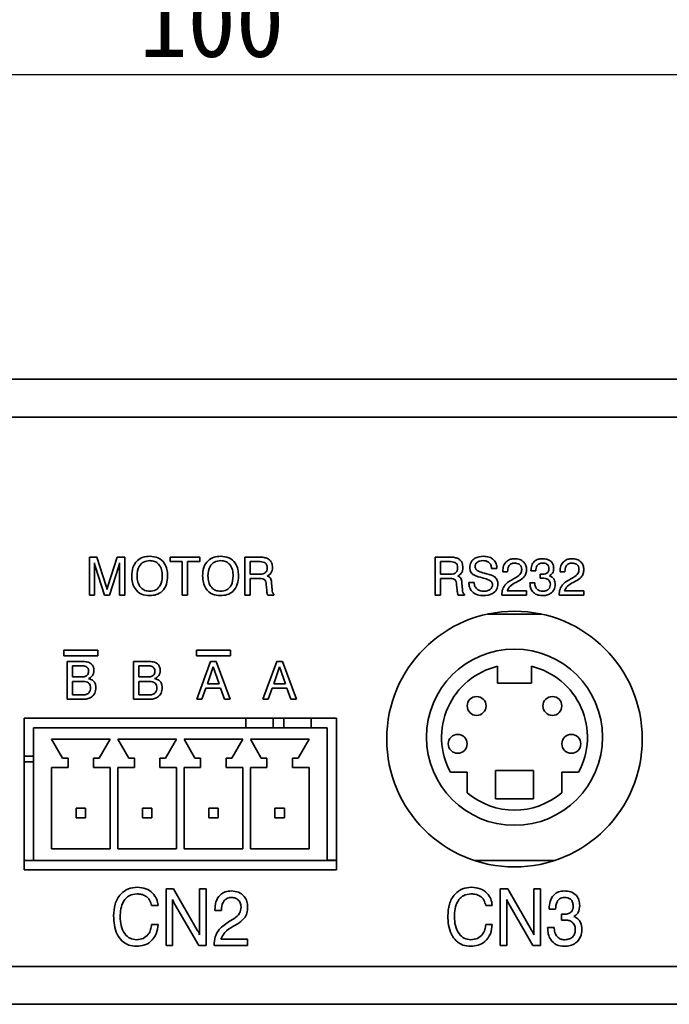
# Model space of a CAD drawing. Header units: millimetres. Extents: x 15 to 187, y 49 to 265.
# Tile 5 of 62: x 55 to 78, y 49 to 84. Entities that reach past the tile are written whole.
import ezdxf

# ---------------------------------------------------------------- set-up
doc = ezdxf.new("R2010")
doc.units = ezdxf.units.MM
doc.layers.add('標註文字', color=4, linetype='Continuous')
doc.styles.add('SLDTEXTSTYLE3', font='kaiu.ttf')
doc.dimstyles.new('SLDDIMSTYLE0', dxfattribs={"dimtxt": 2.5, "dimasz": 2.824978, "dimexe": 0, "dimexo": 0.0625, "dimtad": 1, "dimlfac": 1.5, "dimrnd": 1e-09, "dimzin": 12, "dimdsep": 46, "dimtxsty": 'SLDTEXTSTYLE3', "dimsah": 1, "dimcen": 0.09, "dimadec": 0, "dimazin": 3, "dimtfac": 1, "dimtofl": 0, "dimtmove": 0, "dimatfit": 3, "dimfxl": 0, "dimfrac": 2, "dimtolj": 1, "dimtzin": 12, "dimarcsym": 0})

# ---------------------------------------------------------------- blocks, each defined once
blk = doc.blocks.new('_D_1')
at = {"layer": '標註文字', "transparency": 16777216}
for p, q in [((28.669, 90.5), (28.669, 80.833)), ((95.335, 90.5), (95.335, 80.833)), ((28.669, 81.833), (95.335, 81.833))]:
    blk.add_line(p, q, dxfattribs=at)
for points in [[(28.669, 81.833), (31.493, 81.399), (31.493, 82.268)], [(95.335, 81.833), (92.51, 82.268), (92.51, 81.399)]]:
    blk.add_solid(points, dxfattribs=at)
at = {"layer": '標註文字', "transparency": 16777216, "insert": (59.658, 84.955), "char_height": 2.5, "attachment_point": 1, "style": 'SLDTEXTSTYLE3'}
blk.add_mtext('100', dxfattribs=at)

msp = doc.modelspace()

# ---------------------------------------------------------------- linework, layer by layer
at = {"color": 7, "linetype": 'Continuous', "lineweight": 35}
for p, q in [((87.3352, 71.1145), (36.6685, 71.1145)), ((88.6685, 69.7812), (35.3352, 69.7812)), ((57.9053, 64.8479), (58.167, 64.8479)), ((57.9053, 63.5145), (57.9053, 64.8479)), ((58.167, 64.8479), (58.4931, 63.8278)), ((58.5546, 63.8278), (58.8844, 64.8479)), ((58.8844, 64.8479), (59.1531, 64.8479)), ((59.1531, 64.8479), (59.1531, 63.5145)), ((60.7429, 64.8479), (61.7856, 64.8479)), ((60.7429, 64.694), (60.7429, 64.8479)), ((61.7856, 64.8479), (61.7856, 64.694)), ((63.3754, 64.8479), (63.886, 64.8479)), ((63.3754, 63.5145), (63.3754, 64.8479)), ((70.0788, 64.8479), (70.5895, 64.8479)), ((70.0788, 63.5145), (70.0788, 64.8479)), ((58.0762, 64.6505), (58.0762, 63.5145)), ((58.4352, 63.5145), (58.1056, 64.5338)), ((58.9346, 64.5338), (58.6061, 63.5145)), ((58.9651, 63.5145), (58.9651, 64.6505)), ((61.1702, 64.694), (60.7429, 64.694)), ((61.1702, 63.5145), (61.1702, 64.694)), ((61.3583, 64.694), (61.3583, 63.5145)), ((61.7856, 64.694), (61.3583, 64.694)), ((63.5615, 64.694), (63.5615, 64.2496)), ((63.8575, 64.694), (63.5615, 64.694)), ((70.2649, 64.694), (70.2649, 64.2496)), ((70.5609, 64.694), (70.2649, 64.694)), ((72.2497, 64.4547), (72.0617, 64.4539)), ((63.5615, 64.2496), (63.8575, 64.2496)), ((70.2649, 64.2496), (70.5609, 64.2496)), ((72.4548, 64.335), (72.4548, 64.3572)), ((72.6258, 64.335), (72.4548, 64.335)), ((72.6258, 64.35), (72.6258, 64.335)), ((72.8309, 64.0861), (72.9375, 64.1457)), ((73.4463, 64.3692), (73.4463, 64.3783)), ((73.6172, 64.3692), (73.4463, 64.3692)), ((73.77, 64.1088), (73.7708, 64.2512)), ((73.7762, 64.1096), (73.77, 64.1088)), ((74.4719, 64.335), (74.4719, 64.3572)), ((74.6429, 64.335), (74.4719, 64.335)), ((74.6429, 64.35), (74.6429, 64.335)), ((74.848, 64.0861), (74.9546, 64.1457)), ((63.5634, 64.0957), (63.5634, 63.5145)), ((63.8438, 64.0957), (63.5634, 64.0957)), ((64.1432, 63.7015), (64.1275, 63.8783)), ((64.3155, 63.9336), (64.3321, 63.7098)), ((70.2668, 64.0957), (70.2668, 63.5145)), ((70.5473, 64.0957), (70.2668, 64.0957)), ((70.8467, 63.7015), (70.8309, 63.8783)), ((71.0189, 63.9336), (71.0355, 63.7098)), ((71.2583, 63.959), (71.4463, 63.959)), ((73.0219, 64.014), (72.9156, 63.959)), ((73.4121, 63.9419), (73.583, 63.9419)), ((73.4121, 63.9325), (73.4121, 63.9419)), ((75.039, 64.014), (74.9327, 63.959)), ((58.0762, 63.5145), (57.9053, 63.5145)), ((58.6061, 63.5145), (58.4352, 63.5145)), ((59.1531, 63.5145), (58.9651, 63.5145)), ((61.3583, 63.5145), (61.1702, 63.5145)), ((63.5634, 63.5145), (63.3754, 63.5145)), ((64.1432, 63.6959), (64.1432, 63.7015)), ((64.401, 63.5145), (64.1841, 63.5145)), ((64.401, 63.5522), (64.401, 63.5145)), ((70.2668, 63.5145), (70.0788, 63.5145)), ((70.8467, 63.6959), (70.8467, 63.7015)), ((71.1044, 63.5145), (70.8875, 63.5145)), ((71.1044, 63.5522), (71.1044, 63.5145)), ((72.4207, 63.5145), (72.4207, 63.5249)), ((73.2924, 63.5145), (72.4207, 63.5145)), ((72.614, 63.6684), (73.2924, 63.6684)), ((73.2924, 63.6684), (73.2924, 63.5145)), ((74.4377, 63.5145), (74.4377, 63.5249)), ((75.3095, 63.5145), (74.4377, 63.5145)), ((74.6311, 63.6684), (75.3095, 63.6684)), ((75.3095, 63.6684), (75.3095, 63.5145)), ((71.9251, 62.8479), (73.8119, 62.8479)), ((58.2018, 61.5812), (57.0018, 61.5812)), ((57.0018, 61.5812), (57.0018, 61.3812)), ((57.0018, 61.3812), (58.2018, 61.3812)), ((58.2018, 61.3812), (58.2018, 61.5812)), ((62.8685, 61.5812), (61.6685, 61.5812)), ((61.6685, 61.5812), (61.6685, 61.3812)), ((61.6685, 61.3812), (62.8685, 61.3812)), ((62.8685, 61.3812), (62.8685, 61.5812)), ((57.1232, 61.1812), (57.6521, 61.1812)), ((57.1232, 59.8479), (57.1232, 61.1812)), ((57.3113, 61.0273), (57.3113, 60.6342)), ((57.6288, 61.0273), (57.3113, 61.0273)), ((59.4565, 61.1812), (59.9854, 61.1812)), ((59.4565, 59.8479), (59.4565, 61.1812)), ((59.9622, 61.0273), (59.6446, 61.0273)), ((59.6446, 61.0273), (59.6446, 60.6342)), ((61.6788, 59.8479), (62.1654, 61.1812)), ((62.2645, 60.9886), (62.0567, 60.3949)), ((62.1654, 61.1812), (62.3644, 61.1812)), ((62.4696, 60.3949), (62.2645, 60.9886)), ((62.3644, 61.1812), (62.8583, 59.8479)), ((64.0121, 59.8479), (64.4988, 61.1812)), ((64.5978, 60.9886), (64.39, 60.3949)), ((64.4988, 61.1812), (64.6977, 61.1812)), ((64.803, 60.3949), (64.5978, 60.9886)), ((64.6977, 61.1812), (65.1916, 59.8479)), ((72.2685, 60.4145), (72.2685, 61.0101)), ((73.4685, 60.4145), (73.4685, 61.0101)), ((57.3113, 60.6342), (57.6149, 60.6342)), ((57.6427, 60.4803), (57.3113, 60.4803)), ((57.3113, 60.4803), (57.3113, 60.0017)), ((59.6446, 60.6342), (59.9483, 60.6342)), ((59.6446, 60.4803), (59.6446, 60.0017)), ((59.976, 60.4803), (59.6446, 60.4803)), ((62.0567, 60.3949), (62.4696, 60.3949)), ((64.39, 60.3949), (64.803, 60.3949)), ((73.4685, 60.4145), (72.2685, 60.4145)), ((57.3113, 60.0017), (57.6625, 60.0017)), ((59.6446, 60.0017), (59.9958, 60.0017)), ((62.0009, 60.241), (61.8596, 59.8479)), ((62.5228, 60.241), (62.0009, 60.241)), ((62.663, 59.8479), (62.5228, 60.241)), ((64.3342, 60.241), (64.1929, 59.8479)), ((64.8561, 60.241), (64.3342, 60.241)), ((64.9963, 59.8479), (64.8561, 60.241)), ((57.678, 59.8479), (57.1232, 59.8479)), ((60.0113, 59.8479), (59.4565, 59.8479)), ((61.8596, 59.8479), (61.6788, 59.8479)), ((62.8583, 59.8479), (62.663, 59.8479)), ((64.1929, 59.8479), (64.0121, 59.8479)), ((65.1916, 59.8479), (64.9963, 59.8479)), ((66.6018, 59.1812), (55.6018, 59.1812)), ((55.6018, 59.1812), (55.6018, 53.8479)), ((63.4107, 59.1812), (63.4107, 58.8479)), ((64.3729, 59.1812), (64.3729, 58.8479)), ((64.744, 59.1812), (64.744, 58.8479)), ((65.7063, 59.1812), (65.7063, 58.8479)), ((66.6018, 53.8479), (66.6018, 59.1812)), ((55.9352, 58.8479), (55.9352, 54.1812)), ((55.9352, 58.8479), (66.2685, 58.8479)), ((66.2685, 58.8479), (66.2685, 54.1812)), ((56.5685, 58.4479), (58.6352, 58.4479)), ((56.5685, 58.4479), (56.9518, 57.7812)), ((58.6352, 58.4479), (58.2518, 57.7812)), ((58.9018, 58.4479), (60.9685, 58.4479)), ((58.9018, 58.4479), (59.2852, 57.7812)), ((60.9685, 58.4479), (60.5852, 57.7812)), ((61.2352, 58.4479), (63.3018, 58.4479)), ((61.2352, 58.4479), (61.6185, 57.7812)), ((63.3018, 58.4479), (62.9185, 57.7812)), ((63.5685, 58.4479), (65.6352, 58.4479)), ((63.5685, 58.4479), (63.9518, 57.7812)), ((65.6352, 58.4479), (65.2518, 57.7812)), ((55.9352, 57.8479), (55.6018, 57.8479)), ((55.6018, 57.6479), (55.9352, 57.6479)), ((57.1518, 57.7812), (56.9518, 57.7812)), ((57.1518, 57.4479), (57.1518, 57.7812)), ((58.0518, 57.4479), (58.0518, 57.7812)), ((58.0518, 57.7812), (58.2518, 57.7812)), ((59.4852, 57.7812), (59.2852, 57.7812)), ((59.4852, 57.4479), (59.4852, 57.7812)), ((60.3852, 57.4479), (60.3852, 57.7812)), ((60.3852, 57.7812), (60.5852, 57.7812)), ((61.8185, 57.7812), (61.6185, 57.7812)), ((61.8185, 57.4479), (61.8185, 57.7812)), ((62.7185, 57.4479), (62.7185, 57.7812)), ((62.7185, 57.7812), (62.9185, 57.7812)), ((64.1518, 57.7812), (63.9518, 57.7812)), ((64.1518, 57.4479), (64.1518, 57.7812)), ((65.0518, 57.4479), (65.0518, 57.7812)), ((65.0518, 57.7812), (65.2518, 57.7812)), ((57.1518, 57.4479), (56.5685, 57.4479)), ((56.5685, 57.4479), (56.5685, 54.5812)), ((58.0518, 57.4479), (58.6352, 57.4479)), ((58.6352, 57.4479), (58.6352, 54.5812)), ((59.4852, 57.4479), (58.9018, 57.4479)), ((58.9018, 57.4479), (58.9018, 54.5812)), ((60.3852, 57.4479), (60.9685, 57.4479)), ((60.9685, 57.4479), (60.9685, 54.5812)), ((61.8185, 57.4479), (61.2352, 57.4479)), ((61.2352, 57.4479), (61.2352, 54.5812)), ((62.7185, 57.4479), (63.3018, 57.4479)), ((63.3018, 57.4479), (63.3018, 54.5812)), ((64.1518, 57.4479), (63.5685, 57.4479)), ((63.5685, 57.4479), (63.5685, 54.5812)), ((65.0518, 57.4479), (65.6352, 57.4479)), ((65.6352, 57.4479), (65.6352, 54.5812)), ((71.2018, 57.2812), (70.6176, 57.2812)), ((71.2018, 56.5626), (71.2018, 57.2812)), ((73.5352, 57.3479), (72.2018, 57.3479)), ((72.2018, 57.3479), (72.2018, 56.3479)), ((73.5352, 56.3479), (73.5352, 57.3479)), ((74.5352, 57.2812), (75.1194, 57.2812)), ((74.5352, 56.5626), (74.5352, 57.2812)), ((72.2018, 56.3479), (73.5352, 56.3479)), ((57.4352, 56.0145), (57.4352, 55.6812)), ((57.4352, 56.0145), (57.7685, 56.0145)), ((57.7685, 56.0145), (57.7685, 55.6812)), ((59.7685, 56.0145), (59.7685, 55.6812)), ((59.7685, 56.0145), (60.1018, 56.0145)), ((60.1018, 56.0145), (60.1018, 55.6812)), ((62.1018, 56.0145), (62.4352, 56.0145)), ((62.1018, 56.0145), (62.1018, 55.6812)), ((62.4352, 56.0145), (62.4352, 55.6812)), ((64.4352, 56.0145), (64.7685, 56.0145)), ((64.4352, 56.0145), (64.4352, 55.6812)), ((64.7685, 56.0145), (64.7685, 55.6812)), ((57.4352, 55.6812), (57.7685, 55.6812)), ((59.7685, 55.6812), (60.1018, 55.6812)), ((62.1018, 55.6812), (62.4352, 55.6812)), ((64.4352, 55.6812), (64.7685, 55.6812)), ((56.5685, 54.5812), (58.6352, 54.5812)), ((58.9018, 54.5812), (60.9685, 54.5812)), ((61.2352, 54.5812), (63.3018, 54.5812)), ((63.5685, 54.5812), (65.6352, 54.5812)), ((55.6018, 54.1812), (55.9352, 54.1812)), ((55.9352, 54.1812), (66.2685, 54.1812)), ((66.2685, 54.2034), (66.6018, 54.1849)), ((66.2685, 54.1812), (66.6018, 54.1812)), ((71.4383, 54.1812), (74.2987, 54.1812)), ((55.6018, 53.8479), (66.6018, 53.8479)), ((60.6018, 53.1812), (60.8671, 53.1812)), ((60.6018, 51.1812), (60.6018, 53.1812)), ((60.8671, 53.1812), (61.7004, 51.7285)), ((61.7813, 53.1812), (62.0121, 53.1812)), ((61.7813, 51.5602), (61.7813, 53.1812)), ((62.0121, 53.1812), (62.0121, 51.1812)), ((72.3685, 53.1812), (72.6337, 53.1812)), ((72.3685, 51.1812), (72.3685, 53.1812)), ((72.6337, 53.1812), (73.4671, 51.7285)), ((73.548, 53.1812), (73.7788, 53.1812)), ((73.548, 51.5602), (73.548, 53.1812)), ((73.7788, 53.1812), (73.7788, 51.1812)), ((60.8326, 52.8022), (60.8326, 51.1812)), ((72.5993, 52.8022), (72.5993, 51.1812)), ((60.3198, 52.5915), (60.089, 52.5915)), ((61.7497, 51.1812), (60.8991, 52.6544)), ((62.3198, 52.412), (62.3198, 52.4452)), ((62.5506, 52.412), (62.3198, 52.412)), ((62.5506, 52.4344), (62.5506, 52.412)), ((72.0865, 52.5915), (71.8557, 52.5915)), ((73.5164, 51.1812), (72.6658, 52.6544)), ((74.0865, 52.4632), (74.0865, 52.4769)), ((74.3172, 52.4632), (74.0865, 52.4632)), ((62.837, 52.0386), (62.9861, 52.1279)), ((74.5208, 52.0726), (74.522, 52.2862)), ((74.5292, 52.0738), (74.5208, 52.0726)), ((60.089, 51.9248), (60.3198, 51.9248)), ((63.1039, 51.9304), (62.9552, 51.8479)), ((71.8557, 51.9248), (72.0865, 51.9248)), ((74.0352, 51.8222), (74.266, 51.8222)), ((74.0352, 51.8082), (74.0352, 51.8222)), ((62.5345, 51.412), (63.4736, 51.412)), ((63.4736, 51.412), (63.4736, 51.1812)), ((60.8326, 51.1812), (60.6018, 51.1812)), ((62.0121, 51.1812), (61.7497, 51.1812)), ((62.2942, 51.1812), (62.2942, 51.1968)), ((63.4736, 51.1812), (62.2942, 51.1812)), ((72.5993, 51.1812), (72.3685, 51.1812)), ((73.7788, 51.1812), (73.5164, 51.1812)), ((30.0018, 50.4479), (94.0018, 50.4479)), ((88.6685, 50.4479), (35.3352, 50.4479)), ((30.0018, 49.1145), (94.0018, 49.1145))]:
    msp.add_line(p, q, dxfattribs=at)
for centre, radius in [((72.8685, 58.4479), 4.5), ((72.8685, 58.5145), 3.1), ((71.5352, 59.6145), 0.3333), ((74.2018, 59.6145), 0.3333), ((70.8685, 58.2812), 0.3333), ((74.8685, 58.2812), 0.3333)]:
    msp.add_circle(centre, radius, dxfattribs=at)
for start, end in [(103.51891, 208.71934), (331.28066, 76.48109), (229.50734, 310.49266)]:
    msp.add_arc((72.8685, 58.5145), 2.5667, start, end, dxfattribs=at)
for points, knots in [([(59.3924, 64.1897), (59.3988, 64.2895), (59.4115, 64.4884), (59.5636, 64.7342), (59.7914, 64.8661), (59.9479, 64.8767), (60.0263, 64.8821)], [0, 0, 0, 0, 0.2806564, 0.559563, 0.7794045, 1, 1, 1, 1]), ([(60.0263, 64.8821), (60.1264, 64.8733), (60.3262, 64.8559), (60.5466, 64.6629), (60.6454, 64.4238), (60.6534, 64.2678), (60.6574, 64.1897)], [0, 0, 0, 0, 0.2799495, 0.5584674, 0.7789101, 1, 1, 1, 1]), ([(61.8882, 64.1897), (61.8945, 64.2895), (61.9072, 64.4884), (62.0593, 64.7342), (62.2871, 64.8661), (62.4436, 64.8767), (62.522, 64.8821)], [0, 0, 0, 0, 0.2806564, 0.559563, 0.7794045, 1, 1, 1, 1]), ([(62.522, 64.8821), (62.6221, 64.8733), (62.8219, 64.8559), (63.0423, 64.6629), (63.1412, 64.4238), (63.1491, 64.2678), (63.1531, 64.1897)], [0, 0, 0, 0, 0.2799495, 0.5584674, 0.7789101, 1, 1, 1, 1]), ([(63.886, 64.8479), (63.9423, 64.8491), (64.0426, 64.8512), (64.1365, 64.8166), (64.1777, 64.8014)], [0, 0, 0, 0, 0.5611275, 1, 1, 1, 1]), ([(64.1777, 64.8014), (64.2074, 64.7817), (64.2668, 64.7423), (64.3362, 64.6315), (64.3446, 64.54), (64.3497, 64.4841)], [0, 0, 0, 0, 0.28038198, 0.56058898, 1, 1, 1, 1]), ([(70.5895, 64.8479), (70.6457, 64.8491), (70.7461, 64.8512), (70.8399, 64.8166), (70.8811, 64.8014)], [0, 0, 0, 0, 0.5611275, 1, 1, 1, 1]), ([(70.8811, 64.8014), (70.9108, 64.7817), (70.9702, 64.7423), (71.0396, 64.6315), (71.048, 64.54), (71.0531, 64.4841)], [0, 0, 0, 0, 0.280382, 0.560589, 1, 1, 1, 1]), ([(71.2924, 64.4892), (71.3009, 64.5546), (71.3179, 64.6854), (71.5004, 64.8545), (71.6688, 64.8716), (71.7716, 64.8821)], [0, 0, 0, 0, 0.2800815, 0.5602487, 1, 1, 1, 1]), ([(71.7716, 64.8821), (71.8396, 64.8777), (71.975, 64.8691), (72.1427, 64.7672), (72.237, 64.6147), (72.2455, 64.5081), (72.2497, 64.4547)], [0, 0, 0, 0, 0.2806505, 0.5597011, 0.7794924, 1, 1, 1, 1]), ([(58.1056, 64.5338), (58.099, 64.5553), (58.0871, 64.5937), (58.0795, 64.6331), (58.0762, 64.6505)], [0, 0, 0, 0, 0.55994919, 1, 1, 1, 1]), ([(58.9651, 64.6505), (58.9601, 64.6285), (58.951, 64.5893), (58.9397, 64.5507), (58.9346, 64.5338)], [0, 0, 0, 0, 0.5599727, 1, 1, 1, 1]), ([(60.0263, 64.7282), (59.9517, 64.7202), (59.8027, 64.7042), (59.6061, 64.4996), (59.5902, 64.3073), (59.5805, 64.1897)], [0, 0, 0, 0, 0.2803874, 0.5599415, 1, 1, 1, 1]), ([(60.4694, 64.1897), (60.4654, 64.2636), (60.4574, 64.4108), (60.3616, 64.6003), (60.2009, 64.7141), (60.0845, 64.7235), (60.0263, 64.7282)], [0, 0, 0, 0, 0.28094, 0.560286, 0.7797841, 1, 1, 1, 1]), ([(62.522, 64.7282), (62.4474, 64.7202), (62.2985, 64.7042), (62.1019, 64.4996), (62.0859, 64.3073), (62.0762, 64.1897)], [0, 0, 0, 0, 0.2803874, 0.5599415, 1, 1, 1, 1]), ([(62.9651, 64.1897), (62.9611, 64.2636), (62.9531, 64.4108), (62.8574, 64.6003), (62.6966, 64.7141), (62.5802, 64.7235), (62.522, 64.7282)], [0, 0, 0, 0, 0.28094005, 0.56028602, 0.77978405, 1, 1, 1, 1]), ([(64.1617, 64.4811), (64.1593, 64.5175), (64.1557, 64.572), (64.1162, 64.6343), (64.0238, 64.6935), (63.9314, 64.6938), (63.8575, 64.694)], [0, 0, 0, 0, 0.2499136, 0.3751179, 0.5002848, 1, 1, 1, 1]), ([(63.8575, 64.2496), (63.9341, 64.251), (64.03, 64.2528), (64.1184, 64.3226), (64.156, 64.3879), (64.1594, 64.4439), (64.1617, 64.4811)], [0, 0, 0, 0, 0.4986779, 0.6240625, 0.7495587, 1, 1, 1, 1]), ([(64.3497, 64.4841), (64.3475, 64.4492), (64.3432, 64.3796), (64.2898, 64.2621), (64.2124, 64.2138), (64.1652, 64.1844)], [0, 0, 0, 0, 0.2811417, 0.5617649, 1, 1, 1, 1]), ([(70.8651, 64.4811), (70.8627, 64.5175), (70.8591, 64.572), (70.8196, 64.6343), (70.7272, 64.6935), (70.6348, 64.6938), (70.5609, 64.694)], [0, 0, 0, 0, 0.2499136, 0.3751179, 0.5002848, 1, 1, 1, 1]), ([(70.5609, 64.2496), (70.6375, 64.251), (70.7334, 64.2528), (70.8218, 64.3226), (70.8594, 64.3879), (70.8628, 64.4439), (70.8651, 64.4811)], [0, 0, 0, 0, 0.4986779, 0.6240625, 0.7495587, 1, 1, 1, 1]), ([(71.0531, 64.4841), (71.051, 64.4492), (71.0466, 64.3796), (70.9933, 64.2621), (70.9158, 64.2138), (70.8686, 64.1844)], [0, 0, 0, 0, 0.2811417, 0.5617649, 1, 1, 1, 1]), ([(71.742, 64.1222), (71.6372, 64.1473), (71.5062, 64.1787), (71.3714, 64.267), (71.3054, 64.3541), (71.2976, 64.4352), (71.2924, 64.4892)], [0, 0, 0, 0, 0.50094292, 0.62618825, 0.75126807, 1, 1, 1, 1]), ([(71.7601, 64.7282), (71.7233, 64.7262), (71.6498, 64.7222), (71.5551, 64.6781), (71.49, 64.6042), (71.4836, 64.546), (71.4805, 64.5169)], [0, 0, 0, 0, 0.2810068, 0.5608592, 0.7803651, 1, 1, 1, 1]), ([(71.4805, 64.5169), (71.4824, 64.4995), (71.4862, 64.4646), (71.5253, 64.4049), (71.6274, 64.3345), (71.7285, 64.3071), (71.7959, 64.2888)], [0, 0, 0, 0, 0.1247901, 0.2498143, 0.4994931, 1, 1, 1, 1]), ([(72.0617, 64.4539), (72.0559, 64.4967), (72.0444, 64.5821), (71.9637, 64.678), (71.8611, 64.723), (71.7938, 64.7265), (71.7601, 64.7282)], [0, 0, 0, 0, 0.2802657, 0.5588871, 0.7790956, 1, 1, 1, 1]), ([(72.4548, 64.3572), (72.4595, 64.4219), (72.4688, 64.5509), (72.5757, 64.705), (72.7243, 64.7865), (72.8256, 64.7932), (72.8763, 64.7966)], [0, 0, 0, 0, 0.2804511, 0.5593623, 0.779308, 1, 1, 1, 1]), ([(72.8723, 64.6427), (72.8315, 64.6384), (72.7501, 64.6298), (72.6412, 64.5195), (72.6316, 64.4143), (72.6258, 64.35)], [0, 0, 0, 0, 0.280567, 0.5602644, 1, 1, 1, 1]), ([(73.1215, 64.4178), (73.1178, 64.4535), (73.1105, 64.5247), (73.04, 64.6011), (72.9558, 64.6381), (72.9002, 64.6412), (72.8723, 64.6427)], [0, 0, 0, 0, 0.2796101, 0.558548, 0.779048, 1, 1, 1, 1]), ([(72.8763, 64.7966), (72.9359, 64.7922), (73.0547, 64.7834), (73.198, 64.6892), (73.2813, 64.5567), (73.2887, 64.4633), (73.2924, 64.4165)], [0, 0, 0, 0, 0.2804405, 0.5596806, 0.7795919, 1, 1, 1, 1]), ([(73.4463, 64.3783), (73.4509, 64.4393), (73.46, 64.5611), (73.5596, 64.7069), (73.6986, 64.7865), (73.7942, 64.7932), (73.8421, 64.7966)], [0, 0, 0, 0, 0.2803906, 0.559399, 0.7793652, 1, 1, 1, 1]), ([(73.8584, 64.6427), (73.819, 64.6398), (73.7406, 64.6341), (73.6539, 64.5569), (73.6212, 64.4609), (73.6186, 64.3998), (73.6172, 64.3692)], [0, 0, 0, 0, 0.28022417, 0.55800122, 0.77861717, 1, 1, 1, 1]), ([(73.8421, 64.7966), (73.8985, 64.7936), (74.011, 64.7877), (74.1552, 64.7128), (74.2396, 64.5885), (74.2463, 64.4997), (74.2497, 64.4552)], [0, 0, 0, 0, 0.280903, 0.5601602, 0.7797064, 1, 1, 1, 1]), ([(74.0788, 64.4448), (74.0762, 64.4766), (74.0712, 64.54), (74.0094, 64.6101), (73.9326, 64.6392), (73.8832, 64.6415), (73.8584, 64.6427)], [0, 0, 0, 0, 0.2799727, 0.5582824, 0.7787932, 1, 1, 1, 1]), ([(74.2497, 64.4552), (74.248, 64.4258), (74.2446, 64.3669), (74.2029, 64.2659), (74.1374, 64.2246), (74.0975, 64.1994)], [0, 0, 0, 0, 0.28141835, 0.56223362, 1, 1, 1, 1]), ([(74.4719, 64.3572), (74.4766, 64.4219), (74.4859, 64.5509), (74.5928, 64.705), (74.7414, 64.7865), (74.8427, 64.7932), (74.8934, 64.7966)], [0, 0, 0, 0, 0.2804511, 0.5593623, 0.779308, 1, 1, 1, 1]), ([(74.8894, 64.6427), (74.8486, 64.6384), (74.7672, 64.6298), (74.6583, 64.5195), (74.6487, 64.4143), (74.6429, 64.35)], [0, 0, 0, 0, 0.280567, 0.5602644, 1, 1, 1, 1]), ([(75.1386, 64.4178), (75.1349, 64.4535), (75.1276, 64.5247), (75.0571, 64.6011), (74.9729, 64.6381), (74.9172, 64.6412), (74.8894, 64.6427)], [0, 0, 0, 0, 0.2796101, 0.558548, 0.779048, 1, 1, 1, 1]), ([(74.8934, 64.7966), (74.953, 64.7922), (75.0718, 64.7834), (75.2151, 64.6892), (75.2984, 64.5567), (75.3058, 64.4633), (75.3095, 64.4165)], [0, 0, 0, 0, 0.28044048, 0.55968058, 0.77959188, 1, 1, 1, 1]), ([(60.0263, 63.4974), (59.926, 63.5062), (59.726, 63.5237), (59.5046, 63.7161), (59.4049, 63.9554), (59.3966, 64.1115), (59.3924, 64.1897)], [0, 0, 0, 0, 0.2799747, 0.5585368, 0.7789397, 1, 1, 1, 1]), ([(59.5805, 64.1897), (59.5845, 64.1157), (59.5927, 63.9681), (59.6898, 63.7788), (59.8512, 63.6652), (59.9679, 63.6559), (60.0263, 63.6513)], [0, 0, 0, 0, 0.2809153, 0.5602205, 0.7797539, 1, 1, 1, 1]), ([(60.6574, 64.1897), (60.6511, 64.0902), (60.6387, 63.8917), (60.4876, 63.646), (60.2606, 63.5136), (60.1045, 63.5028), (60.0263, 63.4974)], [0, 0, 0, 0, 0.2806789, 0.5596353, 0.7794046, 1, 1, 1, 1]), ([(60.0263, 63.6513), (60.1006, 63.6594), (60.2492, 63.6757), (60.4438, 63.881), (60.4597, 64.0726), (60.4694, 64.1897)], [0, 0, 0, 0, 0.280273, 0.5599391, 1, 1, 1, 1]), ([(62.522, 63.4974), (62.4217, 63.5062), (62.2217, 63.5237), (62.0003, 63.7161), (61.9006, 63.9554), (61.8923, 64.1115), (61.8882, 64.1897)], [0, 0, 0, 0, 0.27997466, 0.55853676, 0.77893966, 1, 1, 1, 1]), ([(62.0762, 64.1897), (62.0803, 64.1157), (62.0884, 63.9681), (62.1856, 63.7788), (62.3469, 63.6652), (62.4636, 63.6559), (62.522, 63.6513)], [0, 0, 0, 0, 0.2809153, 0.5602205, 0.7797539, 1, 1, 1, 1]), ([(63.1531, 64.1897), (63.1469, 64.0902), (63.1344, 63.8917), (62.9833, 63.646), (62.7564, 63.5136), (62.6002, 63.5028), (62.522, 63.4974)], [0, 0, 0, 0, 0.28067891, 0.55963526, 0.7794046, 1, 1, 1, 1]), ([(62.522, 63.6513), (62.5963, 63.6594), (62.7449, 63.6757), (62.9395, 63.881), (62.9554, 64.0726), (62.9651, 64.1897)], [0, 0, 0, 0, 0.280273, 0.5599391, 1, 1, 1, 1]), ([(64.1275, 63.8783), (64.124, 63.9135), (64.1188, 63.9662), (64.0958, 64.0347), (64.0122, 64.1066), (63.9187, 64.1006), (63.8438, 64.0957)], [0, 0, 0, 0, 0.2510367, 0.3764297, 0.5003325, 1, 1, 1, 1]), ([(64.1652, 64.1844), (64.1937, 64.1741), (64.2506, 64.1535), (64.3071, 64.0564), (64.3123, 63.9803), (64.3155, 63.9336)], [0, 0, 0, 0, 0.2800074, 0.55827579, 1, 1, 1, 1]), ([(70.8309, 63.8783), (70.8274, 63.9135), (70.8222, 63.9662), (70.7992, 64.0347), (70.7156, 64.1066), (70.6221, 64.1006), (70.5473, 64.0957)], [0, 0, 0, 0, 0.25103672, 0.37642968, 0.50033253, 1, 1, 1, 1]), ([(70.8686, 64.1844), (70.8971, 64.1741), (70.954, 64.1535), (71.0105, 64.0564), (71.0157, 63.9803), (71.0189, 63.9336)], [0, 0, 0, 0, 0.2800074, 0.5582758, 1, 1, 1, 1]), ([(71.7719, 64.1152), (71.7663, 64.1164), (71.7562, 64.1185), (71.7463, 64.121), (71.742, 64.1222)], [0, 0, 0, 0, 0.5600021, 1, 1, 1, 1]), ([(72.0959, 63.8879), (72.0937, 63.9056), (72.0894, 63.9409), (72.0473, 63.9999), (71.9426, 64.0687), (71.8402, 64.0966), (71.7719, 64.1152)], [0, 0, 0, 0, 0.1246741, 0.2496046, 0.4993263, 1, 1, 1, 1]), ([(71.7959, 64.2888), (71.8093, 64.2854), (71.8332, 64.2794), (71.8572, 64.2735), (71.8678, 64.2709)], [0, 0, 0, 0, 0.55999938, 1, 1, 1, 1]), ([(71.8678, 64.2709), (71.8713, 64.2702), (71.8777, 64.2688), (71.884, 64.2671), (71.8867, 64.2664)], [0, 0, 0, 0, 0.5599395, 1, 1, 1, 1]), ([(71.8867, 64.2664), (71.9433, 64.2535), (72.0443, 64.2306), (72.1343, 64.1799), (72.1739, 64.1577)], [0, 0, 0, 0, 0.5609071, 1, 1, 1, 1]), ([(72.1739, 64.1577), (72.2096, 64.1177), (72.2737, 64.0461), (72.2808, 63.951), (72.2839, 63.909)], [0, 0, 0, 0, 0.5582843, 1, 1, 1, 1]), ([(72.9375, 64.1457), (72.9925, 64.1822), (73.0694, 64.2332), (73.1165, 64.3416), (73.1198, 64.3924), (73.1215, 64.4178)], [0, 0, 0, 0, 0.5581266, 0.7790134, 1, 1, 1, 1]), ([(73.2924, 64.4165), (73.2886, 64.3685), (73.281, 64.2726), (73.1919, 64.1196), (73.0864, 64.0541), (73.0219, 64.014)], [0, 0, 0, 0, 0.2802912, 0.560216, 1, 1, 1, 1]), ([(73.7708, 64.2512), (73.7808, 64.2506), (73.7986, 64.2497), (73.8164, 64.2496), (73.8242, 64.2496)], [0, 0, 0, 0, 0.55999774, 1, 1, 1, 1]), ([(73.8616, 64.1128), (73.8457, 64.1124), (73.8172, 64.1118), (73.7887, 64.1103), (73.7762, 64.1096)], [0, 0, 0, 0, 0.5599861, 1, 1, 1, 1]), ([(73.8242, 64.2496), (73.855, 64.2505), (73.9163, 64.2524), (73.9926, 64.2738), (74.0409, 64.3132), (74.0734, 64.367), (74.0766, 64.4137), (74.0788, 64.4448)], [0, 0, 0, 0, 0.2507958, 0.5005317, 0.6255696, 0.7505786, 1, 1, 1, 1]), ([(74.1301, 63.8946), (74.1261, 63.9316), (74.1182, 64.0055), (74.0151, 64.1014), (73.9199, 64.1085), (73.8616, 64.1128)], [0, 0, 0, 0, 0.2802531, 0.5596856, 1, 1, 1, 1]), ([(74.0975, 64.1994), (74.1312, 64.1841), (74.1984, 64.1536), (74.2853, 64.0475), (74.2951, 63.9519), (74.301, 63.8935)], [0, 0, 0, 0, 0.28089915, 0.56110559, 1, 1, 1, 1]), ([(74.9546, 64.1457), (75.0096, 64.1822), (75.0865, 64.2332), (75.1336, 64.3416), (75.1369, 64.3924), (75.1386, 64.4178)], [0, 0, 0, 0, 0.5581266, 0.7790134, 1, 1, 1, 1]), ([(75.3095, 64.4165), (75.3057, 64.3685), (75.2981, 64.2726), (75.209, 64.1196), (75.1035, 64.0541), (75.039, 64.014)], [0, 0, 0, 0, 0.2802912, 0.560216, 1, 1, 1, 1]), ([(58.4931, 63.8278), (58.4999, 63.8076), (58.512, 63.7716), (58.5208, 63.7346), (58.5247, 63.7183)], [0, 0, 0, 0, 0.5600602, 1, 1, 1, 1]), ([(58.5247, 63.7183), (58.5293, 63.739), (58.5375, 63.776), (58.5494, 63.812), (58.5546, 63.8278)], [0, 0, 0, 0, 0.5600059, 1, 1, 1, 1]), ([(71.777, 63.4974), (71.7035, 63.5018), (71.5572, 63.5105), (71.3745, 63.62), (71.2765, 63.7868), (71.2643, 63.9015), (71.2583, 63.959)], [0, 0, 0, 0, 0.28065723, 0.55942933, 0.77929757, 1, 1, 1, 1]), ([(71.4463, 63.959), (71.4516, 63.9112), (71.4621, 63.8158), (71.553, 63.7105), (71.6653, 63.6579), (71.7401, 63.6535), (71.7775, 63.6513)], [0, 0, 0, 0, 0.2799175, 0.5588303, 0.7791028, 1, 1, 1, 1]), ([(72.2839, 63.909), (72.2753, 63.8398), (72.2581, 63.7014), (72.0635, 63.5241), (71.8856, 63.5076), (71.777, 63.4974)], [0, 0, 0, 0, 0.2800099, 0.560069, 1, 1, 1, 1]), ([(71.7775, 63.6513), (71.8193, 63.6533), (71.9026, 63.6573), (72.0112, 63.7049), (72.0854, 63.7889), (72.0924, 63.8549), (72.0959, 63.8879)], [0, 0, 0, 0, 0.2811235, 0.5609486, 0.7803381, 1, 1, 1, 1]), ([(72.4207, 63.5249), (72.4259, 63.5943), (72.4364, 63.7329), (72.5822, 63.9432), (72.7365, 64.0318), (72.8309, 64.0861)], [0, 0, 0, 0, 0.2799963, 0.5591981, 1, 1, 1, 1]), ([(72.9156, 63.959), (72.8421, 63.9211), (72.7115, 63.8539), (72.6437, 63.7248), (72.614, 63.6684)], [0, 0, 0, 0, 0.5626058, 1, 1, 1, 1]), ([(73.8419, 63.4974), (73.7769, 63.503), (73.6474, 63.514), (73.4984, 63.6295), (73.4216, 63.7802), (73.4153, 63.8817), (73.4121, 63.9325)], [0, 0, 0, 0, 0.280115, 0.5590167, 0.7791969, 1, 1, 1, 1]), ([(73.583, 63.9419), (73.5867, 63.8995), (73.594, 63.815), (73.6599, 63.7107), (73.7587, 63.6576), (73.8253, 63.6534), (73.8587, 63.6513)], [0, 0, 0, 0, 0.2806915, 0.5594019, 0.7792757, 1, 1, 1, 1]), ([(74.301, 63.8935), (74.2938, 63.8291), (74.2794, 63.7004), (74.146, 63.5672), (73.9925, 63.5054), (73.8921, 63.5001), (73.8419, 63.4974)], [0, 0, 0, 0, 0.2793607, 0.558332, 0.7789141, 1, 1, 1, 1]), ([(73.8587, 63.6513), (73.8974, 63.6537), (73.9745, 63.6586), (74.07, 63.7165), (74.1236, 63.8035), (74.1279, 63.8642), (74.1301, 63.8946)], [0, 0, 0, 0, 0.2806558, 0.559744, 0.7795108, 1, 1, 1, 1]), ([(74.4377, 63.5249), (74.443, 63.5943), (74.4535, 63.7329), (74.5993, 63.9432), (74.7536, 64.0318), (74.848, 64.0861)], [0, 0, 0, 0, 0.2799963, 0.5591981, 1, 1, 1, 1]), ([(74.9327, 63.959), (74.8592, 63.9211), (74.7286, 63.8539), (74.6608, 63.7248), (74.6311, 63.6684)], [0, 0, 0, 0, 0.5626058, 1, 1, 1, 1]), ([(64.1841, 63.5145), (64.172, 63.5473), (64.1503, 63.606), (64.1454, 63.6684), (64.1432, 63.6959)], [0, 0, 0, 0, 0.5584111, 1, 1, 1, 1]), ([(64.3321, 63.7098), (64.335, 63.676), (64.339, 63.6291), (64.3669, 63.5736), (64.3896, 63.5593), (64.401, 63.5522)], [0, 0, 0, 0, 0.5606769, 0.7806542, 1, 1, 1, 1]), ([(70.8875, 63.5145), (70.8754, 63.5473), (70.8537, 63.606), (70.8488, 63.6684), (70.8467, 63.6959)], [0, 0, 0, 0, 0.5584111, 1, 1, 1, 1]), ([(71.0355, 63.7098), (71.0384, 63.676), (71.0424, 63.6291), (71.0703, 63.5736), (71.0931, 63.5593), (71.1044, 63.5522)], [0, 0, 0, 0, 0.5606769, 0.7806542, 1, 1, 1, 1]), ([(57.8754, 60.8356), (57.8741, 60.8579), (57.8715, 60.9024), (57.8399, 60.9639), (57.7585, 61.0215), (57.6823, 61.0249), (57.6288, 61.0273)], [0, 0, 0, 0, 0.1873303, 0.3739036, 0.5605021, 1, 1, 1, 1]), ([(57.6521, 61.1812), (57.7074, 61.1789), (57.8178, 61.1744), (57.9664, 61.1151), (58.054, 60.9937), (58.0603, 60.9062), (58.0634, 60.8623)], [0, 0, 0, 0, 0.2812948, 0.5606356, 0.7797073, 1, 1, 1, 1]), ([(60.2087, 60.8356), (60.2074, 60.8579), (60.2049, 60.9024), (60.1732, 60.9639), (60.0919, 61.0215), (60.0157, 61.0249), (59.9622, 61.0273)], [0, 0, 0, 0, 0.1873303, 0.3739036, 0.5605021, 1, 1, 1, 1]), ([(59.9854, 61.1812), (60.0408, 61.1789), (60.1511, 61.1744), (60.2998, 61.1151), (60.3874, 60.9937), (60.3936, 60.9062), (60.3967, 60.8623)], [0, 0, 0, 0, 0.2812948, 0.5606356, 0.7797073, 1, 1, 1, 1]), ([(57.6149, 60.6342), (57.6501, 60.6355), (57.7201, 60.6382), (57.816, 60.6734), (57.8703, 60.7521), (57.8737, 60.8077), (57.8754, 60.8356)], [0, 0, 0, 0, 0.2813694, 0.5605595, 0.7794578, 1, 1, 1, 1]), ([(58.0634, 60.8623), (58.061, 60.8277), (58.0561, 60.7586), (57.995, 60.6457), (57.9147, 60.6042), (57.8657, 60.5789)], [0, 0, 0, 0, 0.2810207, 0.5614567, 1, 1, 1, 1]), ([(59.9483, 60.6342), (59.9834, 60.6355), (60.0534, 60.6382), (60.1493, 60.6734), (60.2037, 60.7521), (60.207, 60.8077), (60.2087, 60.8356)], [0, 0, 0, 0, 0.28136936, 0.56055945, 0.77945784, 1, 1, 1, 1]), ([(60.3967, 60.8623), (60.3943, 60.8277), (60.3895, 60.7586), (60.3283, 60.6457), (60.248, 60.6042), (60.1991, 60.5789)], [0, 0, 0, 0, 0.2810207, 0.5614567, 1, 1, 1, 1]), ([(57.9437, 60.2485), (57.9423, 60.2757), (57.9393, 60.33), (57.9012, 60.4053), (57.8008, 60.4742), (57.7079, 60.4778), (57.6427, 60.4803)], [0, 0, 0, 0, 0.187325, 0.3738305, 0.560332, 1, 1, 1, 1]), ([(57.8657, 60.5789), (57.9077, 60.5676), (57.9916, 60.545), (58.0806, 60.4574), (58.1257, 60.3543), (58.1297, 60.2865), (58.1318, 60.2525)], [0, 0, 0, 0, 0.2799752, 0.5592269, 0.7794494, 1, 1, 1, 1]), ([(60.2771, 60.2485), (60.2756, 60.2757), (60.2727, 60.33), (60.2346, 60.4053), (60.1341, 60.4742), (60.0412, 60.4778), (59.976, 60.4803)], [0, 0, 0, 0, 0.187325, 0.3738305, 0.560332, 1, 1, 1, 1]), ([(60.1991, 60.5789), (60.2411, 60.5676), (60.3249, 60.545), (60.4139, 60.4574), (60.459, 60.3543), (60.4631, 60.2865), (60.4651, 60.2525)], [0, 0, 0, 0, 0.2799752, 0.5592269, 0.7794494, 1, 1, 1, 1]), ([(57.6625, 60.0017), (57.7024, 60.0037), (57.782, 60.0075), (57.8845, 60.0624), (57.9377, 60.1544), (57.9417, 60.2171), (57.9437, 60.2485)], [0, 0, 0, 0, 0.2809946, 0.5598096, 0.7793702, 1, 1, 1, 1]), ([(58.1318, 60.2525), (58.1252, 60.1878), (58.1121, 60.0586), (57.9833, 59.9202), (57.8293, 59.856), (57.7285, 59.8506), (57.678, 59.8479)], [0, 0, 0, 0, 0.2796183, 0.5584201, 0.7789145, 1, 1, 1, 1]), ([(59.9958, 60.0017), (60.0357, 60.0037), (60.1153, 60.0075), (60.2178, 60.0624), (60.2711, 60.1544), (60.2751, 60.2171), (60.2771, 60.2485)], [0, 0, 0, 0, 0.2809946, 0.5598096, 0.7793702, 1, 1, 1, 1]), ([(60.4651, 60.2525), (60.4585, 60.1878), (60.4455, 60.0586), (60.3166, 59.9202), (60.1627, 59.856), (60.0618, 59.8506), (60.0113, 59.8479)], [0, 0, 0, 0, 0.2796183, 0.5584201, 0.7789145, 1, 1, 1, 1]), ([(58.7557, 52.2249), (58.7639, 52.3632), (58.7803, 52.6391), (58.9681, 52.9883), (59.2659, 53.2039), (59.4836, 53.2229), (59.5926, 53.2325)], [0, 0, 0, 0, 0.2808116, 0.5602862, 0.7798963, 1, 1, 1, 1]), ([(59.5926, 53.2325), (59.6935, 53.2245), (59.8949, 53.2086), (60.1363, 53.0466), (60.2797, 52.8258), (60.3064, 52.6696), (60.3198, 52.5915)], [0, 0, 0, 0, 0.2801497, 0.5593835, 0.7794726, 1, 1, 1, 1]), ([(62.3198, 52.4452), (62.3258, 52.5382), (62.3377, 52.7237), (62.4739, 52.9546), (62.681, 53.0875), (62.8271, 53.0987), (62.9003, 53.1043)], [0, 0, 0, 0, 0.2806703, 0.5598075, 0.7795683, 1, 1, 1, 1]), ([(62.9003, 53.1043), (62.9859, 53.0969), (63.1568, 53.0822), (63.3538, 52.9316), (63.4598, 52.7352), (63.469, 52.6012), (63.4736, 52.5342)], [0, 0, 0, 0, 0.2801246, 0.5592113, 0.7793454, 1, 1, 1, 1]), ([(70.5224, 52.2249), (70.5306, 52.3632), (70.5469, 52.6391), (70.7347, 52.9883), (71.0325, 53.2039), (71.2503, 53.2229), (71.3593, 53.2325)], [0, 0, 0, 0, 0.2808116, 0.5602862, 0.7798963, 1, 1, 1, 1]), ([(71.3593, 53.2325), (71.4602, 53.2245), (71.6616, 53.2086), (71.903, 53.0466), (72.0464, 52.8258), (72.0731, 52.6696), (72.0865, 52.5915)], [0, 0, 0, 0, 0.2801497, 0.5593835, 0.7794726, 1, 1, 1, 1]), ([(74.0865, 52.4769), (74.0919, 52.5636), (74.1027, 52.7367), (74.224, 52.9543), (74.4124, 53.0867), (74.5489, 53.0984), (74.6173, 53.1043)], [0, 0, 0, 0, 0.28071492, 0.56006789, 0.77976901, 1, 1, 1, 1]), ([(74.6173, 53.1043), (74.6971, 53.0993), (74.856, 53.0894), (75.0511, 52.9642), (75.1516, 52.7798), (75.1595, 52.6548), (75.1634, 52.5923)], [0, 0, 0, 0, 0.2805988, 0.5594281, 0.7792944, 1, 1, 1, 1]), ([(59.5786, 53.0017), (59.4831, 52.991), (59.3395, 52.9748), (59.1887, 52.8548), (59.0749, 52.7034), (58.9977, 52.4742), (58.9902, 52.2856), (58.9865, 52.1912)], [0, 0, 0, 0, 0.2485502, 0.3737852, 0.4991207, 0.7492031, 1, 1, 1, 1]), ([(60.089, 52.5915), (60.0719, 52.6571), (60.0377, 52.7882), (59.8999, 52.9269), (59.7375, 52.9934), (59.6316, 52.9989), (59.5786, 53.0017)], [0, 0, 0, 0, 0.2799982, 0.5590156, 0.7792744, 1, 1, 1, 1]), ([(60.8991, 52.6544), (60.8849, 52.6812), (60.8596, 52.729), (60.8409, 52.7798), (60.8326, 52.8022)], [0, 0, 0, 0, 0.55996264, 1, 1, 1, 1]), ([(62.8947, 52.8735), (62.8353, 52.8661), (62.7165, 52.8513), (62.5695, 52.6797), (62.5578, 52.5275), (62.5506, 52.4344)], [0, 0, 0, 0, 0.2797909, 0.5594707, 1, 1, 1, 1]), ([(63.2429, 52.5362), (63.2382, 52.5875), (63.2287, 52.6901), (63.1352, 52.8067), (63.0154, 52.8661), (62.935, 52.871), (62.8947, 52.8735)], [0, 0, 0, 0, 0.279934, 0.5589234, 0.7792045, 1, 1, 1, 1]), ([(71.3453, 53.0017), (71.2498, 52.991), (71.1061, 52.9748), (70.9554, 52.8548), (70.8416, 52.7034), (70.7644, 52.4742), (70.7569, 52.2856), (70.7531, 52.1912)], [0, 0, 0, 0, 0.24855015, 0.37378518, 0.49912065, 0.74920309, 1, 1, 1, 1]), ([(71.8557, 52.5915), (71.8385, 52.6571), (71.8043, 52.7882), (71.6665, 52.9269), (71.5042, 52.9934), (71.3983, 52.9989), (71.3453, 53.0017)], [0, 0, 0, 0, 0.2799982, 0.5590156, 0.7792744, 1, 1, 1, 1]), ([(72.6658, 52.6544), (72.6516, 52.6812), (72.6263, 52.729), (72.6075, 52.7798), (72.5993, 52.8022)], [0, 0, 0, 0, 0.5599626, 1, 1, 1, 1]), ([(74.6389, 52.8735), (74.6018, 52.8712), (74.5277, 52.8666), (74.427, 52.812), (74.3295, 52.6788), (74.3223, 52.5521), (74.3172, 52.4632)], [0, 0, 0, 0, 0.1873028, 0.3739744, 0.5607632, 1, 1, 1, 1]), ([(74.9326, 52.5766), (74.9299, 52.6214), (74.9244, 52.7105), (74.8495, 52.8175), (74.7437, 52.8677), (74.6739, 52.8716), (74.6389, 52.8735)], [0, 0, 0, 0, 0.28060684, 0.55908866, 0.77911095, 1, 1, 1, 1]), ([(62.9861, 52.1279), (63.0668, 52.1851), (63.2109, 52.2871), (63.2331, 52.4601), (63.2429, 52.5362)], [0, 0, 0, 0, 0.5599398, 1, 1, 1, 1]), ([(63.4736, 52.5342), (63.4689, 52.4645), (63.4595, 52.3252), (63.3435, 52.0962), (63.1947, 51.9933), (63.1039, 51.9304)], [0, 0, 0, 0, 0.2805434, 0.560624, 1, 1, 1, 1]), ([(74.5933, 52.2838), (74.6415, 52.2853), (74.7376, 52.2884), (74.868, 52.3467), (74.927, 52.4628), (74.9307, 52.5386), (74.9326, 52.5766)], [0, 0, 0, 0, 0.2814287, 0.5597855, 0.7791245, 1, 1, 1, 1]), ([(75.1634, 52.5923), (75.1549, 52.5055), (75.1431, 52.3845), (75.0472, 52.2609), (74.9895, 52.2259), (74.9607, 52.2084)], [0, 0, 0, 0, 0.5578928, 0.7788958, 1, 1, 1, 1]), ([(59.5622, 51.1556), (59.4678, 51.1632), (59.2791, 51.1786), (59.034, 51.3381), (58.8626, 51.5867), (58.7686, 51.8925), (58.76, 52.114), (58.7557, 52.2249)], [0, 0, 0, 0, 0.1865084, 0.3726136, 0.5592296, 0.7794124, 1, 1, 1, 1]), ([(58.9865, 52.1912), (58.9919, 52.0871), (59.0027, 51.8794), (59.1207, 51.6103), (59.3215, 51.4163), (59.486, 51.3963), (59.5682, 51.3863)], [0, 0, 0, 0, 0.2810713, 0.5610802, 0.7806543, 1, 1, 1, 1]), ([(62.2942, 51.1968), (62.3003, 51.296), (62.3125, 51.494), (62.4927, 51.8114), (62.7063, 51.9523), (62.837, 52.0386)], [0, 0, 0, 0, 0.28032134, 0.55968664, 1, 1, 1, 1]), ([(71.3289, 51.1556), (71.2344, 51.1632), (71.0458, 51.1786), (70.8007, 51.3381), (70.6293, 51.5867), (70.5352, 51.8925), (70.5267, 52.114), (70.5224, 52.2249)], [0, 0, 0, 0, 0.1865084, 0.3726136, 0.5592296, 0.7794124, 1, 1, 1, 1]), ([(70.7531, 52.1912), (70.7586, 52.0871), (70.7694, 51.8794), (70.8873, 51.6103), (71.0882, 51.4163), (71.2527, 51.3963), (71.3349, 51.3863)], [0, 0, 0, 0, 0.2810713, 0.5610802, 0.7806543, 1, 1, 1, 1]), ([(74.522, 52.2862), (74.5353, 52.2854), (74.559, 52.2839), (74.5828, 52.2838), (74.5933, 52.2838)], [0, 0, 0, 0, 0.5599955, 1, 1, 1, 1]), ([(74.6454, 52.0786), (74.6237, 52.0781), (74.5849, 52.0771), (74.5462, 52.0748), (74.5292, 52.0738)], [0, 0, 0, 0, 0.5599832, 1, 1, 1, 1]), ([(75.0095, 51.7513), (75.0051, 51.8038), (74.9961, 51.9084), (74.8936, 52.023), (74.7678, 52.0727), (74.6862, 52.0767), (74.6454, 52.0786)], [0, 0, 0, 0, 0.28002155, 0.55837244, 0.77887592, 1, 1, 1, 1]), ([(74.9607, 52.2084), (75.0088, 52.1841), (75.1049, 52.1354), (75.2208, 51.9733), (75.2329, 51.8345), (75.2403, 51.7497)], [0, 0, 0, 0, 0.2804293, 0.5605472, 1, 1, 1, 1]), ([(60.3198, 51.9248), (60.3063, 51.8119), (60.2792, 51.5866), (60.0856, 51.324), (59.8289, 51.1751), (59.6512, 51.1621), (59.5622, 51.1556)], [0, 0, 0, 0, 0.2802903, 0.5595056, 0.7795158, 1, 1, 1, 1]), ([(59.5682, 51.3863), (59.6469, 51.3944), (59.8042, 51.4107), (59.9768, 51.5601), (60.07, 51.7409), (60.0827, 51.8634), (60.089, 51.9248)], [0, 0, 0, 0, 0.2796735, 0.5589015, 0.7792019, 1, 1, 1, 1]), ([(61.7004, 51.7285), (61.7177, 51.6981), (61.7486, 51.6439), (61.7713, 51.5858), (61.7813, 51.5602)], [0, 0, 0, 0, 0.5601228, 1, 1, 1, 1]), ([(62.9552, 51.8479), (62.8509, 51.7895), (62.6655, 51.6856), (62.5744, 51.4953), (62.5345, 51.412)], [0, 0, 0, 0, 0.56227545, 1, 1, 1, 1]), ([(72.0865, 51.9248), (72.0729, 51.8119), (72.0459, 51.5866), (71.8523, 51.324), (71.5956, 51.1751), (71.4178, 51.1621), (71.3289, 51.1556)], [0, 0, 0, 0, 0.28029032, 0.55950561, 0.77951577, 1, 1, 1, 1]), ([(71.3349, 51.3863), (71.4136, 51.3944), (71.5708, 51.4107), (71.7435, 51.5601), (71.8367, 51.7409), (71.8494, 51.8634), (71.8557, 51.9248)], [0, 0, 0, 0, 0.2796735, 0.5589015, 0.7792019, 1, 1, 1, 1]), ([(73.4671, 51.7285), (73.4844, 51.6981), (73.5153, 51.6439), (73.538, 51.5858), (73.548, 51.5602)], [0, 0, 0, 0, 0.5601228, 1, 1, 1, 1]), ([(74.6177, 51.1556), (74.5247, 51.1652), (74.339, 51.1844), (74.1412, 51.3702), (74.0467, 51.5905), (74.039, 51.7356), (74.0352, 51.8082)], [0, 0, 0, 0, 0.2795865, 0.5583867, 0.7789318, 1, 1, 1, 1]), ([(74.266, 51.8222), (74.2704, 51.7615), (74.2794, 51.6404), (74.3613, 51.4852), (74.4972, 51.3968), (74.593, 51.3898), (74.641, 51.3863)], [0, 0, 0, 0, 0.28099497, 0.56012339, 0.77960293, 1, 1, 1, 1]), ([(75.2403, 51.7497), (75.232, 51.6583), (75.2153, 51.4759), (75.0458, 51.271), (74.8319, 51.1686), (74.6892, 51.1599), (74.6177, 51.1556)], [0, 0, 0, 0, 0.2799136, 0.5588674, 0.7791485, 1, 1, 1, 1]), ([(74.641, 51.3863), (74.6962, 51.3905), (74.8062, 51.3988), (74.9362, 51.4931), (75.0015, 51.6218), (75.0068, 51.7081), (75.0095, 51.7513)], [0, 0, 0, 0, 0.28035697, 0.55916762, 0.77917412, 1, 1, 1, 1])]:
    msp.add_open_spline(points, degree=3, knots=knots, dxfattribs=at)

# ---------------------------------------------------------------- dimensions: what is measured, and where the dimension line sits
at = {"layer": '標註文字'}
dim = msp.add_linear_dim(base=(95.3352, 81.8332), p1=(28.6685, 91.4998), p2=(95.3352, 91.4998), dimstyle='SLDDIMSTYLE0', dxfattribs=at)
dim.commit()
dim.dimension.update_dxf_attribs({"geometry": '_D_1', "text_midpoint": (62.0018, 81.8332), "dimtype": 160})

doc.saveas('drawing.dxf')
